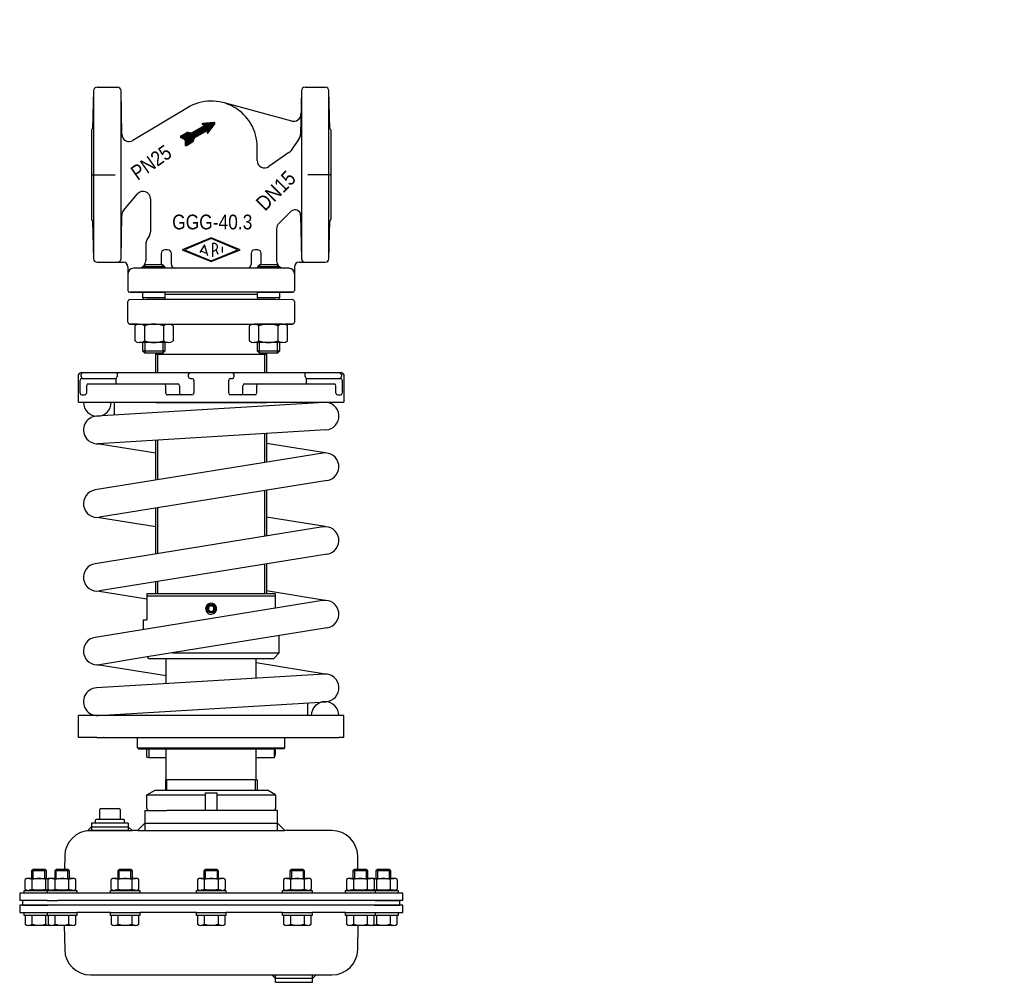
# Model space of a CAD drawing. Extents: x -535 to 0, y -522 to 0.
import ezdxf
from ezdxf.enums import TextEntityAlignment as Align

# ---------------------------------------------------------------- set-up
doc = ezdxf.new("R2010")
doc.units = 0
doc.layers.get('0').update_dxf_attribs({"linetype": 'CONTINUOUS'})

# ---------------------------------------------------------------- blocks, each defined once
blk = doc.blocks.new('*X0')
at = {"color": 7}
for p, q in [((-444.93, -67.9), (-434.65, -57.62)), ((-444.91, -67.6), (-435.32, -58.01)), ((-444.89, -67.3), (-435.99, -58.39)), ((-444.87, -68.12), (-432.82, -56.08)), ((-444.87, -67), (-436.66, -58.78)), ((-444.74, -68.28), (-432.51, -56.04)), ((-444.55, -68.37), (-432.19, -56.01)), ((-444.25, -68.35), (-431.88, -55.98)), ((-439.5, -63.88), (-431.57, -55.95)), ((-438.83, -63.5), (-431.25, -55.92)), ((-438.16, -63.11), (-430.94, -55.89)), ((-437.49, -62.72), (-430.62, -55.86)), ((-436.82, -62.34), (-430.31, -55.82)), ((-436.15, -61.95), (-429.99, -55.79)), ((-435.6, -56.59), (-435.34, -56.33)), ((-435.5, -56.78), (-435.02, -56.3)), ((-435.48, -61.57), (-429.68, -55.76)), ((-435.3, -56.86), (-434.71, -56.26)), ((-435.09, -56.93), (-434.39, -56.23)), ((-434.88, -57), (-434.08, -56.2)), ((-434.81, -61.18), (-429.37, -55.73)), ((-434.67, -57.08), (-433.76, -56.17)), ((-434.46, -57.15), (-433.45, -56.14)), ((-434.25, -57.22), (-433.14, -56.11)), ((-434.15, -60.79), (-429.09, -55.74)), ((-433.48, -60.41), (-428.9, -55.83)), ((-432.81, -60.02), (-428.78, -55.99)), ((-432.75, -60.81), (-429.76, -57.82)), ((-432.68, -60.46), (-429.03, -56.81)), ((-432.61, -60.11), (-428.72, -56.22)), ((-447.43, -63.61), (-446.61, -62.79)), ((-447.35, -63.82), (-445.94, -62.41)), ((-447.22, -63.96), (-445.27, -62.02)), ((-447.03, -64.06), (-444.6, -61.64)), ((-446.84, -64.16), (-443.93, -61.25)), ((-446.65, -64.25), (-443.51, -61.11)), ((-446.46, -64.34), (-443.26, -61.14)), ((-446.27, -64.44), (-443.01, -61.17)), ((-446.08, -64.53), (-442.75, -61.2)), ((-445.9, -64.62), (-442.5, -61.23)), ((-445.71, -64.72), (-442.25, -61.26)), ((-445.52, -64.81), (-442, -61.29)), ((-445.33, -64.9), (-441.74, -61.32)), ((-445.14, -65), (-441.49, -61.35)), ((-444.96, -65.1), (-441.23, -61.37)), ((-444.85, -66.69), (-437.33, -59.16)), ((-444.83, -66.39), (-437.99, -59.55)), ((-444.83, -65.26), (-440.67, -61.1)), ((-444.81, -66.09), (-438.66, -59.94)), ((-444.79, -65.79), (-439.33, -60.32)), ((-444.78, -65.48), (-440, -60.71)), ((-443.6, -67.98), (-439.73, -64.12)), ((-432.82, -61.16), (-430.48, -58.82)), ((-432.82, -61.45), (-431.2, -59.83)), ((-432.67, -61.58), (-431.92, -60.83)), ((-442.93, -67.6), (-439.94, -64.61)), ((-442.26, -67.21), (-440.15, -65.1)), ((-441.59, -66.82), (-440.36, -65.6)), ((-440.92, -66.44), (-440.58, -66.09))]:
    blk.add_line(p, q, dxfattribs=at)
blk = doc.blocks.new('3570100504', base_point=(-521.51, 334.21))
at = {"color": 7}
for p, q in [((-465.59, -420.67), (-461.22, -418.15)), ((-465.59, -420.67), (-433.72, -420.67)), ((-465.59, -428.15), (-465.59, -420.67)), ((-461.22, -418.15), (-400.22, -418.15)), ((-433.72, -429.15), (-433.72, -419.65)), ((-433.72, -419.65), (-427.72, -419.65)), ((-427.72, -419.65), (-427.72, -429.15)), ((-427.72, -420.67), (-395.84, -420.67)), ((-395.84, -420.67), (-400.22, -418.15)), ((-395.84, -420.67), (-395.84, -428.15)), ((-491.22, -434.15), (-491.22, -428.65)), ((-490.72, -428.15), (-480.72, -428.15)), ((-480.22, -428.65), (-480.22, -434.15)), ((-466.72, -429.15), (-464.59, -429.15)), ((-466.72, -429.15), (-466.72, -440.15)), ((-464.59, -429.15), (-454.77, -429.15)), ((-433.72, -429.15), (-454.77, -429.15)), ((-427.72, -429.15), (-433.72, -429.15)), ((-396.84, -429.15), (-427.72, -429.15)), ((-394.72, -429.15), (-396.84, -429.15)), ((-394.72, -440.15), (-394.72, -429.15)), ((-495.72, -438.15), (-497.72, -440.15)), ((-493.72, -436.15), (-495.72, -436.15)), ((-495.72, -436.15), (-495.72, -440.15)), ((-495.72, -438.15), (-475.72, -438.15)), ((-493.72, -434.65), (-493.72, -436.15)), ((-477.72, -436.15), (-493.72, -436.15)), ((-478.22, -434.15), (-493.22, -434.15)), ((-477.72, -436.15), (-477.72, -434.65)), ((-475.72, -436.15), (-477.72, -436.15)), ((-475.72, -436.15), (-475.72, -440.15)), ((-475.72, -438.15), (-473.72, -440.15)), ((-466.72, -436.15), (-470.72, -440.15)), ((-466.72, -436.15), (-394.72, -436.15)), ((-390.72, -440.15), (-394.72, -436.15)), ((-497.72, -440.15), (-495.72, -440.15)), ((-475.72, -440.15), (-496.29, -440.15)), ((-495.72, -440.15), (-475.72, -440.15)), ((-475.72, -440.15), (-473.72, -440.15)), ((-470.72, -440.15), (-473.72, -440.15)), ((-470.72, -440.15), (-466.72, -440.15)), ((-466.72, -440.15), (-394.72, -440.15)), ((-394.72, -440.15), (-390.72, -440.15)), ((-365.14, -440.15), (-390.72, -440.15)), ((-510.29, -453.9), (-510.42, -461.25)), ((-351.01, -461.25), (-351.14, -453.9)), ((-527.42, -461.25), (-528.22, -462.05)), ((-520.22, -462.05), (-528.22, -462.05)), ((-528.22, -462.05), (-528.22, -466.04)), ((-527.42, -466.04), (-527.42, -461.25)), ((-521.02, -461.25), (-527.42, -461.25)), ((-521.02, -466.04), (-521.02, -461.25)), ((-520.22, -462.05), (-521.02, -461.25)), ((-520.22, -466.04), (-520.22, -462.05)), ((-514.89, -461.25), (-515.69, -462.05)), ((-515.69, -462.05), (-515.69, -466.04)), ((-507.69, -462.05), (-515.69, -462.05)), ((-514.89, -466.04), (-514.89, -461.25)), ((-508.49, -461.25), (-514.89, -461.25)), ((-508.49, -466.04), (-508.49, -461.25)), ((-507.69, -462.05), (-508.49, -461.25)), ((-507.69, -466.04), (-507.69, -462.05)), ((-480.67, -461.25), (-481.47, -462.05)), ((-473.47, -462.05), (-481.47, -462.05)), ((-481.47, -462.05), (-481.47, -466.04)), ((-480.67, -466.04), (-480.67, -461.25)), ((-474.27, -461.25), (-480.67, -461.25)), ((-474.27, -466.04), (-474.27, -461.25)), ((-473.47, -462.05), (-474.27, -461.25)), ((-473.47, -466.04), (-473.47, -462.05)), ((-433.92, -461.25), (-434.72, -462.05)), ((-434.72, -462.05), (-434.72, -466.04)), ((-426.72, -462.05), (-434.72, -462.05)), ((-433.92, -461.25), (-433.92, -466.04)), ((-427.52, -461.25), (-433.92, -461.25)), ((-427.52, -461.25), (-427.52, -466.04)), ((-426.72, -462.05), (-427.52, -461.25)), ((-426.72, -466.04), (-426.72, -462.05)), ((-387.17, -461.25), (-387.97, -462.05)), ((-379.97, -462.05), (-387.97, -462.05)), ((-387.97, -462.05), (-387.97, -466.04)), ((-380.77, -461.25), (-387.17, -461.25)), ((-387.17, -461.25), (-387.17, -466.04)), ((-379.97, -462.05), (-380.77, -461.25)), ((-380.77, -461.25), (-380.77, -466.04)), ((-379.97, -466.04), (-379.97, -462.05)), ((-352.94, -461.25), (-353.74, -462.05)), ((-353.74, -462.05), (-353.74, -466.04)), ((-345.74, -462.05), (-353.74, -462.05)), ((-352.94, -461.25), (-352.94, -466.04)), ((-346.54, -461.25), (-352.94, -461.25)), ((-346.54, -461.25), (-346.54, -466.04)), ((-345.74, -462.05), (-346.54, -461.25)), ((-345.74, -466.04), (-345.74, -462.05)), ((-340.42, -461.25), (-341.22, -462.05)), ((-333.22, -462.05), (-341.22, -462.05)), ((-341.22, -462.05), (-341.22, -466.04)), ((-334.02, -461.25), (-340.42, -461.25)), ((-340.42, -461.25), (-340.42, -466.04)), ((-333.22, -462.05), (-334.02, -461.25)), ((-334.02, -461.25), (-334.02, -466.04)), ((-333.22, -466.04), (-333.22, -462.05)), ((-531.72, -471.88), (-531.72, -466.71)), ((-529.84, -466.04), (-528.22, -466.04)), ((-528.22, -466.04), (-527.42, -466.04)), ((-527.97, -471.88), (-527.97, -466.71)), ((-527.42, -466.04), (-521.02, -466.04)), ((-521.02, -466.04), (-520.22, -466.04)), ((-520.46, -471.88), (-520.46, -466.71)), ((-520.22, -466.04), (-518.59, -466.04)), ((-519.19, -471.88), (-519.19, -466.71)), ((-517.32, -466.04), (-515.69, -466.04)), ((-515.69, -466.04), (-514.89, -466.04)), ((-515.44, -471.88), (-515.44, -466.71)), ((-514.89, -466.04), (-508.49, -466.04)), ((-508.49, -466.04), (-507.69, -466.04)), ((-507.94, -471.88), (-507.94, -466.71)), ((-507.69, -466.04), (-506.06, -466.04)), ((-504.18, -471.88), (-504.18, -466.71)), ((-484.97, -471.88), (-484.97, -466.71)), ((-483.09, -466.04), (-481.47, -466.04)), ((-481.47, -466.04), (-480.67, -466.04)), ((-481.22, -471.88), (-481.22, -466.71)), ((-480.67, -466.04), (-474.27, -466.04)), ((-474.27, -466.04), (-473.47, -466.04)), ((-473.71, -471.88), (-473.71, -466.71)), ((-473.47, -466.04), (-471.84, -466.04)), ((-469.96, -471.88), (-469.96, -466.71)), ((-438.22, -466.71), (-438.22, -471.88)), ((-436.34, -466.04), (-434.72, -466.04)), ((-434.72, -466.04), (-433.92, -466.04)), ((-434.47, -466.71), (-434.47, -471.88)), ((-433.92, -466.04), (-427.52, -466.04)), ((-427.52, -466.04), (-426.72, -466.04)), ((-426.96, -466.71), (-426.96, -471.88)), ((-426.72, -466.04), (-425.09, -466.04)), ((-423.21, -466.71), (-423.21, -471.88)), ((-391.47, -466.71), (-391.47, -471.88)), ((-389.59, -466.04), (-387.97, -466.04)), ((-387.97, -466.04), (-387.17, -466.04)), ((-387.72, -466.71), (-387.72, -471.88)), ((-387.17, -466.04), (-380.77, -466.04)), ((-380.77, -466.04), (-379.97, -466.04)), ((-380.21, -466.71), (-380.21, -471.88)), ((-379.97, -466.04), (-378.34, -466.04)), ((-376.46, -466.71), (-376.46, -471.88)), ((-357.25, -466.71), (-357.25, -471.88)), ((-355.37, -466.04), (-353.74, -466.04)), ((-353.74, -466.04), (-352.94, -466.04)), ((-353.49, -466.71), (-353.49, -471.88)), ((-352.94, -466.04), (-346.54, -466.04)), ((-346.54, -466.04), (-345.74, -466.04)), ((-345.99, -466.71), (-345.99, -471.88)), ((-345.74, -466.04), (-344.11, -466.04)), ((-342.84, -466.04), (-341.22, -466.04)), ((-342.24, -466.71), (-342.24, -471.88)), ((-341.22, -466.04), (-340.42, -466.04)), ((-340.97, -466.71), (-340.97, -471.88)), ((-340.42, -466.04), (-334.02, -466.04)), ((-334.02, -466.04), (-333.22, -466.04)), ((-333.46, -466.71), (-333.46, -471.88)), ((-333.22, -466.04), (-331.59, -466.04)), ((-329.71, -466.71), (-329.71, -471.88)), ((-529.84, -474.15), (-534.72, -474.15)), ((-534.72, -474.15), (-534.72, -478.15)), ((-532.22, -472.55), (-531.72, -472.55)), ((-532.22, -474.15), (-532.22, -472.55)), ((-529.84, -474.15), (-532.22, -474.15)), ((-531.72, -472.55), (-519.69, -472.55)), ((-519.72, -472.54), (-529.84, -472.54)), ((-332.72, -474.13), (-529.84, -474.13)), ((-519.72, -474.15), (-529.84, -474.15)), ((-513.67, -472.55), (-519.72, -472.54)), ((-518.59, -472.54), (-519.72, -472.54)), ((-516.22, -474.15), (-519.72, -474.15)), ((-513.67, -474.15), (-519.72, -474.15)), ((-519.69, -472.55), (-519.19, -472.55)), ((-519.69, -474.15), (-519.69, -472.55)), ((-516.22, -474.15), (-519.69, -474.15)), ((-519.19, -472.55), (-516.22, -472.55)), ((-519.19, -472.55), (-516.71, -472.55)), ((-506.06, -472.54), (-517.32, -472.54)), ((-516.22, -472.55), (-513.67, -472.55)), ((-503.69, -474.15), (-516.22, -474.15)), ((-515.69, -472.54), (-515.69, -472.54)), ((-515.69, -474.15), (-515.69, -474.15)), ((-514.89, -472.55), (-514.89, -472.54)), ((-513.67, -472.55), (-507.69, -472.55)), ((-508.49, -472.55), (-508.49, -472.54)), ((-507.69, -472.55), (-507.69, -472.54)), ((-507.69, -472.55), (-507.49, -472.55)), ((-507.69, -474.15), (-507.69, -474.15)), ((-507.49, -472.55), (-503.69, -472.55)), ((-507.49, -472.55), (-504.18, -472.55)), ((-503.69, -472.55), (-503.69, -474.15)), ((-485.47, -472.55), (-484.97, -472.55)), ((-485.47, -474.15), (-485.47, -472.55)), ((-469.47, -474.15), (-485.47, -474.15)), ((-484.97, -472.55), (-473.47, -472.55)), ((-471.84, -472.54), (-483.09, -472.54)), ((-481.47, -472.54), (-481.47, -472.55)), ((-481.47, -474.15), (-481.47, -474.15)), ((-480.67, -472.55), (-480.67, -472.54)), ((-474.27, -472.55), (-474.27, -472.54)), ((-473.47, -472.55), (-473.47, -472.54)), ((-473.47, -472.55), (-473.27, -472.55)), ((-473.47, -474.15), (-473.47, -474.15)), ((-473.27, -472.55), (-469.47, -472.55)), ((-473.27, -472.55), (-469.96, -472.55)), ((-469.47, -472.55), (-469.47, -474.15)), ((-438.72, -472.55), (-434.92, -472.55)), ((-438.72, -474.15), (-438.72, -472.55)), ((-422.72, -474.15), (-438.72, -474.15)), ((-438.22, -472.55), (-434.92, -472.55)), ((-425.09, -472.54), (-436.34, -472.54)), ((-434.92, -472.55), (-434.72, -472.55)), ((-434.72, -472.54), (-434.72, -472.55)), ((-434.72, -472.55), (-423.21, -472.55)), ((-434.72, -474.15), (-434.72, -474.15)), ((-433.92, -472.54), (-433.92, -472.55)), ((-427.52, -472.54), (-427.52, -472.55)), ((-426.72, -472.55), (-426.72, -472.54)), ((-426.72, -474.15), (-426.72, -474.15)), ((-423.21, -472.55), (-422.72, -472.55)), ((-422.72, -472.55), (-422.72, -474.15)), ((-391.97, -472.55), (-388.17, -472.55)), ((-391.97, -474.15), (-391.97, -472.55)), ((-375.97, -474.15), (-391.97, -474.15)), ((-391.47, -472.55), (-388.17, -472.55)), ((-378.34, -472.54), (-389.59, -472.54)), ((-388.17, -472.55), (-387.97, -472.55)), ((-387.97, -472.54), (-387.97, -472.55)), ((-387.97, -472.55), (-376.46, -472.55)), ((-387.97, -474.15), (-387.97, -474.15)), ((-387.17, -472.54), (-387.17, -472.55)), ((-380.77, -472.54), (-380.77, -472.55)), ((-379.97, -472.55), (-379.97, -472.54)), ((-379.97, -474.15), (-379.97, -474.15)), ((-376.46, -472.55), (-375.97, -472.55)), ((-375.97, -472.55), (-375.97, -474.15)), ((-357.74, -472.55), (-353.94, -472.55)), ((-357.74, -474.15), (-357.74, -472.55)), ((-345.22, -474.15), (-357.74, -474.15)), ((-357.25, -472.55), (-353.94, -472.55)), ((-344.11, -472.54), (-355.37, -472.54)), ((-353.94, -472.55), (-353.74, -472.55)), ((-353.74, -472.54), (-353.74, -472.55)), ((-353.74, -472.55), (-345.22, -472.55)), ((-353.74, -474.15), (-353.74, -474.15)), ((-352.94, -472.54), (-352.94, -472.55)), ((-346.54, -472.54), (-346.54, -472.55)), ((-345.74, -472.54), (-345.74, -472.54)), ((-341.72, -472.54), (-345.74, -472.54)), ((-345.74, -474.15), (-345.74, -474.15)), ((-345.22, -472.55), (-345.09, -472.55)), ((-341.74, -474.15), (-345.22, -474.15)), ((-345.09, -472.55), (-344.72, -472.55)), ((-345.09, -472.55), (-342.24, -472.55)), ((-344.72, -472.55), (-342.24, -472.55)), ((-341.72, -472.54), (-342.84, -472.54)), ((-342.24, -472.55), (-341.74, -472.55)), ((-341.74, -472.55), (-341.74, -474.15)), ((-341.74, -472.55), (-329.71, -472.55)), ((-341.72, -474.15), (-341.74, -474.15)), ((-331.31, -472.53), (-341.72, -472.54)), ((-329.22, -474.15), (-341.72, -474.15)), ((-326.72, -474.13), (-332.72, -474.13)), ((-329.71, -472.55), (-329.22, -472.55)), ((-329.22, -472.55), (-329.22, -474.15)), ((-326.72, -478.14), (-326.72, -474.13)), ((-533.22, -478.15), (-534.72, -478.15)), ((-533.22, -480.65), (-534.72, -480.65)), ((-534.72, -480.65), (-534.72, -484.65)), ((-519.72, -478.15), (-533.22, -478.15)), ((-533.22, -478.15), (-533.22, -480.65)), ((-517.22, -480.65), (-533.22, -480.65)), ((-533.22, -480.65), (-519.22, -480.65)), ((-519.72, -478.15), (-514.09, -478.15)), ((-514.72, -480.65), (-517.22, -480.65)), ((-346.72, -480.65), (-514.72, -480.65)), ((-347.34, -478.15), (-514.09, -478.15)), ((-341.72, -478.15), (-347.34, -478.15)), ((-344.22, -480.65), (-346.72, -480.65)), ((-328.22, -480.65), (-344.22, -480.65)), ((-342.22, -480.65), (-328.22, -480.65)), ((-332.72, -478.14), (-341.72, -478.15)), ((-341.72, -478.15), (-328.22, -478.15)), ((-340.42, -478.15), (-340.42, -478.15)), ((-334.02, -478.14), (-334.02, -478.15)), ((-333.22, -478.15), (-333.22, -478.14)), ((-326.72, -478.14), (-332.72, -478.14)), ((-328.22, -480.65), (-328.22, -478.15)), ((-326.72, -480.65), (-328.22, -480.65)), ((-326.72, -484.65), (-326.72, -480.65)), ((-534.72, -484.65), (-519.72, -484.65)), ((-532.22, -486.25), (-532.22, -484.65)), ((-532.22, -484.65), (-519.72, -484.65)), ((-531.72, -486.25), (-532.22, -486.25)), ((-519.69, -486.25), (-531.72, -486.25)), ((-531.72, -486.25), (-531.72, -490.88)), ((-527.97, -490.88), (-527.97, -486.25)), ((-520.46, -490.88), (-520.46, -486.25)), ((-519.72, -484.65), (-516.22, -484.65)), ((-519.72, -484.65), (-513.67, -484.65)), ((-519.69, -486.25), (-519.69, -484.65)), ((-519.69, -484.65), (-516.22, -484.65)), ((-519.19, -486.25), (-519.69, -486.25)), ((-516.22, -486.25), (-519.19, -486.25)), ((-519.19, -486.25), (-519.19, -490.88)), ((-516.71, -486.25), (-519.19, -486.25)), ((-516.22, -484.65), (-503.69, -484.65)), ((-507.49, -486.25), (-516.22, -486.25)), ((-507.69, -486.25), (-516.22, -486.25)), ((-515.69, -484.65), (-515.69, -484.65)), ((-515.44, -490.88), (-515.44, -486.25)), ((-507.94, -490.88), (-507.94, -486.25)), ((-507.69, -484.65), (-507.69, -484.65)), ((-507.49, -486.25), (-507.69, -486.25)), ((-503.69, -486.25), (-507.49, -486.25)), ((-504.18, -486.25), (-507.49, -486.25)), ((-504.18, -490.88), (-504.18, -486.25)), ((-503.69, -484.65), (-503.69, -486.25)), ((-485.47, -484.65), (-503.69, -484.65)), ((-485.47, -486.25), (-485.47, -484.65)), ((-485.47, -484.65), (-469.47, -484.65)), ((-484.97, -486.25), (-485.47, -486.25)), ((-473.27, -486.25), (-484.97, -486.25)), ((-473.47, -486.25), (-484.97, -486.25)), ((-484.97, -486.25), (-484.97, -490.88)), ((-481.47, -484.65), (-481.47, -484.65)), ((-481.22, -490.88), (-481.22, -486.25)), ((-473.71, -490.88), (-473.71, -486.25)), ((-473.47, -484.65), (-473.47, -484.65)), ((-473.27, -486.25), (-473.47, -486.25)), ((-469.47, -486.25), (-473.27, -486.25)), ((-469.96, -486.25), (-473.27, -486.25)), ((-469.96, -490.88), (-469.96, -486.25)), ((-469.47, -484.65), (-469.47, -486.25)), ((-438.72, -484.65), (-469.47, -484.65)), ((-438.72, -486.25), (-438.72, -484.65)), ((-438.72, -484.65), (-422.72, -484.65)), ((-434.92, -486.25), (-438.72, -486.25)), ((-434.92, -486.25), (-438.22, -486.25)), ((-438.22, -486.25), (-438.22, -490.88)), ((-434.72, -486.25), (-434.92, -486.25)), ((-434.72, -484.65), (-434.72, -484.65)), ((-423.21, -486.25), (-434.72, -486.25)), ((-434.47, -486.25), (-434.47, -490.88)), ((-426.96, -486.25), (-426.96, -490.88)), ((-426.72, -484.65), (-426.72, -484.65)), ((-422.72, -486.25), (-423.21, -486.25)), ((-423.21, -490.88), (-423.21, -486.25)), ((-422.72, -484.65), (-422.72, -486.25)), ((-391.97, -484.65), (-422.72, -484.65)), ((-391.97, -486.25), (-391.97, -484.65)), ((-391.97, -484.65), (-375.97, -484.65)), ((-388.17, -486.25), (-391.97, -486.25)), ((-388.17, -486.25), (-391.47, -486.25)), ((-391.47, -486.25), (-391.47, -490.88)), ((-376.46, -486.25), (-388.17, -486.25)), ((-387.97, -486.25), (-388.17, -486.25)), ((-387.97, -484.65), (-387.97, -484.65)), ((-376.46, -486.25), (-387.97, -486.25)), ((-387.72, -486.25), (-387.72, -490.88)), ((-380.21, -486.25), (-380.21, -490.88)), ((-379.97, -484.65), (-379.97, -484.65)), ((-376.46, -490.88), (-376.46, -486.25)), ((-375.97, -486.25), (-376.46, -486.25)), ((-375.97, -484.65), (-375.97, -486.25)), ((-357.74, -484.65), (-375.97, -484.65)), ((-357.74, -486.25), (-357.74, -484.65)), ((-357.74, -484.65), (-345.22, -484.65)), ((-353.94, -486.25), (-357.74, -486.25)), ((-353.94, -486.25), (-357.25, -486.25)), ((-357.25, -486.25), (-357.25, -490.88)), ((-353.74, -486.25), (-353.94, -486.25)), ((-353.74, -484.65), (-353.74, -484.65)), ((-345.22, -486.25), (-353.74, -486.25)), ((-353.49, -486.25), (-353.49, -490.88)), ((-345.99, -486.25), (-345.99, -490.88)), ((-345.74, -484.65), (-345.74, -484.65)), ((-345.22, -484.65), (-341.74, -484.65)), ((-345.09, -486.25), (-345.22, -486.25)), ((-344.72, -486.25), (-345.09, -486.25)), ((-342.24, -486.25), (-345.09, -486.25)), ((-342.24, -486.25), (-344.72, -486.25)), ((-341.74, -486.25), (-342.24, -486.25)), ((-342.24, -490.88), (-342.24, -486.25)), ((-341.74, -484.65), (-341.72, -484.65)), ((-341.74, -484.65), (-341.74, -486.25)), ((-329.71, -486.25), (-341.74, -486.25)), ((-341.72, -484.65), (-326.72, -484.65)), ((-341.72, -484.65), (-329.22, -484.65)), ((-340.97, -486.25), (-340.97, -490.88)), ((-333.46, -486.25), (-333.46, -490.88)), ((-329.71, -490.88), (-329.71, -486.25)), ((-329.22, -486.25), (-329.71, -486.25)), ((-329.22, -484.65), (-329.22, -486.25)), ((-518.59, -491.55), (-529.84, -491.55)), ((-506.06, -491.55), (-517.32, -491.55)), ((-510.52, -491.49), (-510.29, -504.71)), ((-471.84, -491.55), (-483.09, -491.55)), ((-425.09, -491.55), (-436.34, -491.55)), ((-378.34, -491.55), (-389.59, -491.55)), ((-344.11, -491.55), (-355.37, -491.55)), ((-351.14, -504.71), (-350.91, -491.49)), ((-331.59, -491.55), (-342.84, -491.55)), ((-496.29, -518.46), (-397.72, -518.46)), ((-397.72, -518.46), (-395.72, -518.46)), ((-395.72, -520.46), (-397.72, -518.46)), ((-395.72, -522.46), (-395.72, -518.46)), ((-395.72, -518.46), (-375.72, -518.46)), ((-373.72, -518.46), (-375.72, -520.46)), ((-375.72, -522.46), (-375.72, -518.46)), ((-375.72, -518.46), (-373.72, -518.46)), ((-373.72, -518.46), (-365.14, -518.46)), ((-375.72, -520.46), (-395.72, -520.46)), ((-395.72, -522.46), (-375.72, -522.46))]:
    blk.add_line(p, q, dxfattribs=at)
for centre, radius, start, end in [((-490.72, -428.65), 0.5, 90, 180), ((-480.72, -428.65), 0.5, 0, 90), ((-464.59, -428.15), 1, 180, 270), ((-396.84, -428.15), 1, 270, 0), ((-493.22, -434.65), 0.5, 90, 180), ((-478.22, -434.65), 0.5, 0, 90), ((-496.29, -454.15), 14, 90, 179), ((-365.14, -454.15), 14, 1, 90), ((-529.84, -469.03), 2.99, 51.0528, 128.9472), ((-524.22, -476.99), 10.94, 69.9474, 110.0526), ((-518.59, -469.03), 2.99, 77.7343, 128.9472), ((-517.32, -469.03), 2.99, 51.0528, 128.9472), ((-511.69, -476.99), 10.94, 69.9474, 110.0526), ((-506.06, -469.03), 2.99, 51.0528, 128.9472), ((-483.09, -469.03), 2.99, 51.0528, 128.9472), ((-477.47, -476.99), 10.94, 69.9474, 110.0526), ((-471.84, -469.03), 2.99, 51.0528, 128.9472), ((-436.34, -469.03), 2.99, 51.0528, 128.9472), ((-430.72, -476.99), 10.94, 69.9474, 110.0526), ((-425.09, -469.03), 2.99, 51.0528, 128.9472), ((-389.59, -469.03), 2.99, 51.0528, 128.9472), ((-383.97, -476.99), 10.94, 69.9474, 110.0526), ((-378.34, -469.03), 2.99, 51.0528, 128.9472), ((-355.37, -469.03), 2.99, 51.0528, 128.9472), ((-349.74, -476.99), 10.94, 69.9474, 110.0526), ((-344.11, -469.03), 2.99, 51.0528, 128.9472), ((-342.84, -469.03), 2.99, 51.0528, 102.2657), ((-337.22, -476.99), 10.94, 69.9474, 110.0526), ((-331.59, -469.03), 2.99, 51.0528, 128.9472), ((-529.84, -469.56), 2.99, 231.0528, 308.9472), ((-524.22, -461.6), 10.94, 249.9474, 290.0526), ((-518.59, -469.56), 2.99, 231.0528, 282.2657), ((-517.32, -469.56), 2.99, 231.0528, 308.9472), ((-511.69, -461.6), 10.94, 249.9474, 290.0526), ((-506.06, -469.56), 2.99, 231.0528, 308.9472), ((-483.09, -469.56), 2.99, 231.0528, 308.9472), ((-477.47, -461.6), 10.94, 249.9474, 290.0526), ((-471.84, -469.56), 2.99, 231.0528, 308.9472), ((-436.34, -469.56), 2.99, 231.0528, 308.9472), ((-430.72, -461.6), 10.94, 249.9474, 290.0526), ((-425.09, -469.56), 2.99, 231.0528, 308.9472), ((-389.59, -469.56), 2.99, 231.0528, 308.9472), ((-383.97, -461.6), 10.94, 249.9474, 290.0526), ((-378.34, -469.56), 2.99, 231.0528, 308.9472), ((-355.37, -469.56), 2.99, 231.0528, 308.9472), ((-349.74, -461.6), 10.94, 249.9474, 290.0526), ((-344.11, -469.56), 2.99, 231.0528, 308.9472), ((-342.84, -469.56), 2.99, 257.7343, 308.9472), ((-337.22, -461.6), 10.94, 249.9474, 268.2442), ((-337.22, -461.6), 10.94, 271.8972, 290.0526), ((-331.59, -469.56), 2.99, 231.0528, 265.0561), ((-331.59, -469.56), 2.99, 274.9439, 275.3162), ((-331.59, -469.56), 2.99, 275.3162, 308.9472), ((-343.22, -480.65), 1, 359.9999999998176, 0), ((-529.84, -488.56), 2.99, 231.0528, 308.9472), ((-524.22, -480.6), 10.94, 249.9474, 290.0526), ((-518.59, -488.56), 2.99, 231.0528, 282.2657), ((-517.32, -488.56), 2.99, 231.0528, 308.9472), ((-511.69, -480.6), 10.94, 249.9474, 290.0526), ((-506.06, -488.56), 2.99, 231.0528, 308.9472), ((-483.09, -488.56), 2.99, 231.0528, 308.9472), ((-477.47, -480.6), 10.94, 249.9474, 290.0526), ((-471.84, -488.56), 2.99, 231.0528, 308.9472), ((-436.34, -488.56), 2.99, 231.0528, 308.9472), ((-430.72, -480.6), 10.94, 249.9474, 290.0526), ((-425.09, -488.56), 2.99, 231.0528, 308.9472), ((-389.59, -488.56), 2.99, 231.0528, 308.9472), ((-383.97, -480.6), 10.94, 249.9474, 290.0526), ((-378.34, -488.56), 2.99, 231.0528, 308.9472), ((-355.37, -488.56), 2.99, 231.0528, 308.9472), ((-349.74, -480.6), 10.94, 249.9474, 290.0526), ((-344.11, -488.56), 2.99, 231.0528, 308.9472), ((-342.84, -488.56), 2.99, 257.7343, 308.9472), ((-337.22, -480.6), 10.94, 249.9474, 290.0526), ((-331.59, -488.56), 2.99, 231.0528, 308.9472), ((-496.29, -504.46), 14, 181, 270), ((-365.14, -504.46), 14, 270, 359)]:
    blk.add_arc(centre, radius, start, end, dxfattribs=at)

msp = doc.modelspace()

# ---------------------------------------------------------------- linework, layer by layer
at = {"color": 7}
for p, q in [((-492.66, -36.66), (-481.68, -36.66)), ((-379.75, -36.66), (-368.77, -36.66)), ((-494.66, -38.61), (-495.2, -58.98)), ((-494.66, -38.61), (-494.66, -129.71)), ((-479.68, -129.69), (-479.68, -38.62)), ((-479.27, -62.16), (-479.68, -38.62)), ((-381.75, -38.62), (-382.16, -62.16)), ((-381.75, -38.62), (-381.75, -129.69)), ((-366.77, -129.71), (-366.77, -38.61)), ((-366.23, -58.98), (-366.77, -38.61)), ((-443.62, -47.75), (-473.2, -65.58)), ((-387.01, -55.02), (-424.22, -45.02)), ((-441.03, -61.3), (-434.07, -57.28)), ((-435.43, -56.82), (-434.07, -57.28)), ((-429.26, -55.72), (-435.37, -56.33)), ((-432.39, -61.49), (-428.82, -56.52)), ((-447.18, -63.12), (-443.8, -61.17)), ((-447.15, -64), (-445.06, -65.04)), ((-443.49, -61.11), (-441.34, -61.37)), ((-440.59, -66.13), (-439.74, -64.14)), ((-439.53, -63.9), (-432.57, -59.88)), ((-432.57, -59.88), (-432.84, -61.29)), ((-444.78, -65.52), (-444.93, -67.85)), ((-444.18, -68.32), (-440.8, -66.37)), ((-405.72, -76.45), (-405.72, -69.16)), ((-382.88, -64.45), (-387.55, -71.12)), ((-388.54, -72.11), (-399.42, -79.73)), ((-478.33, -103.59), (-470.78, -94.58)), ((-463.72, -97.16), (-463.72, -115.09)), ((-479.68, -129.69), (-479.27, -106.16)), ((-387.25, -104.01), (-394.01, -110.63)), ((-382.16, -106.16), (-381.75, -129.69)), ((-495.2, -109.34), (-494.66, -129.71)), ((-366.77, -129.71), (-366.23, -109.34)), ((-464.25, -117.09), (-465.68, -119.56)), ((-395.22, -113.49), (-395.22, -130.82)), ((-466.22, -121.56), (-466.22, -130.82)), ((-430.72, -118.32), (-446.42, -124.82)), ((-430.72, -118.82), (-445.22, -124.82)), ((-434.39, -122.24), (-436.82, -126.4)), ((-432.47, -128.19), (-434.35, -122.24)), ((-415.01, -124.82), (-430.72, -118.32)), ((-416.22, -124.82), (-430.72, -118.82)), ((-430.07, -121.89), (-430.07, -128.66)), ((-457.86, -126.89), (-457.86, -132.89)), ((-454.36, -124.89), (-455.86, -124.89)), ((-452.36, -132.89), (-452.36, -126.89)), ((-446.42, -124.82), (-430.72, -131.32)), ((-445.22, -124.82), (-430.72, -130.82)), ((-436.31, -125.52), (-432.87, -126.95)), ((-430.72, -131.32), (-415.01, -124.82)), ((-430.72, -130.82), (-416.22, -124.82)), ((-426.99, -127.38), (-428.07, -124.78)), ((-424.59, -126.39), (-424.59, -123.24)), ((-409.07, -126.89), (-409.07, -132.89)), ((-405.57, -124.89), (-407.07, -124.89)), ((-403.57, -132.89), (-403.57, -126.89)), ((-492.66, -131.66), (-478.42, -131.66)), ((-466.73, -132.97), (-467.83, -134.07)), ((-466.73, -134.89), (-466.73, -132.97)), ((-456.93, -132.97), (-466.73, -132.97)), ((-456.93, -134.89), (-456.93, -132.97)), ((-455.83, -134.07), (-456.93, -132.97)), ((-404.5, -132.97), (-405.6, -134.07)), ((-404.5, -132.97), (-404.5, -134.89)), ((-394.7, -132.97), (-404.5, -132.97)), ((-394.7, -132.97), (-394.7, -134.89)), ((-393.6, -134.07), (-394.7, -132.97)), ((-383.01, -131.66), (-368.77, -131.66)), ((-475.92, -134.16), (-475.92, -146.96)), ((-470.11, -134.81), (-473, -134.89)), ((-388.43, -134.89), (-473, -134.89)), ((-455.83, -134.07), (-467.83, -134.07)), ((-467.83, -134.07), (-467.83, -134.89)), ((-455.83, -134.89), (-455.83, -134.07)), ((-405.6, -134.07), (-405.6, -134.89)), ((-393.6, -134.07), (-405.6, -134.07)), ((-393.6, -134.89), (-393.6, -134.07)), ((-388.43, -134.89), (-391.32, -134.81)), ((-385.51, -134.16), (-385.51, -146.96)), ((-386.48, -147.96), (-474.95, -147.96)), ((-474.95, -147.96), (-468.21, -148.14)), ((-467.83, -147.97), (-467.83, -147.96)), ((-467.83, -147.97), (-455.83, -147.97)), ((-467.83, -150.97), (-467.83, -147.97)), ((-455.83, -147.97), (-455.83, -147.96)), ((-455.83, -147.97), (-455.83, -150.97)), ((-405.6, -149.16), (-455.83, -149.16)), ((-405.6, -147.96), (-405.6, -147.97)), ((-405.6, -150.97), (-405.6, -147.97)), ((-405.6, -147.97), (-393.6, -147.97)), ((-393.6, -147.96), (-393.6, -147.97)), ((-393.6, -147.97), (-393.6, -150.97)), ((-393.22, -148.14), (-386.48, -147.96)), ((-475.92, -164.24), (-475.92, -152.89)), ((-474.95, -151.89), (-465.72, -151.65)), ((-467.83, -150.97), (-467.64, -151.7)), ((-455.83, -150.97), (-467.83, -150.97)), ((-465.72, -151.65), (-395.72, -151.65)), ((-455.83, -150.97), (-456, -151.65)), ((-456, -151.65), (-405.43, -151.65)), ((-405.43, -151.65), (-405.6, -150.97)), ((-393.6, -150.97), (-405.6, -150.97)), ((-395.72, -151.65), (-386.48, -151.89)), ((-393.79, -151.7), (-393.6, -150.97)), ((-385.51, -152.89), (-385.51, -164.24)), ((-475.11, -165.22), (-386.49, -165.22)), ((-470.5, -165.32), (-474.94, -165.24)), ((-391.81, -165.22), (-407.4, -165.22)), ((-386.49, -165.24), (-390.93, -165.32)), ((-472.22, -166.14), (-472.22, -174.3)), ((-467.02, -166.14), (-467.02, -174.3)), ((-456.63, -166.14), (-456.63, -174.3)), ((-451.44, -166.14), (-451.44, -174.3)), ((-409.99, -174.3), (-409.99, -166.14)), ((-404.8, -174.3), (-404.8, -166.14)), ((-394.41, -174.3), (-394.41, -166.14)), ((-389.21, -174.3), (-389.21, -166.14)), ((-454.03, -175.22), (-469.62, -175.22)), ((-467.83, -179.96), (-467.83, -175.22)), ((-466.73, -175.22), (-466.73, -181.06)), ((-456.93, -175.22), (-456.93, -181.06)), ((-455.83, -175.22), (-455.83, -179.96)), ((-391.81, -175.22), (-407.4, -175.22)), ((-405.6, -179.96), (-405.6, -175.22)), ((-404.5, -181.06), (-404.5, -175.22)), ((-394.7, -181.06), (-394.7, -175.22)), ((-393.6, -175.22), (-393.6, -179.96)), ((-455.83, -179.96), (-467.83, -179.96)), ((-466.73, -181.06), (-467.83, -179.96)), ((-456.93, -181.06), (-466.73, -181.06)), ((-460.72, -181.65), (-460.77, -181.65)), ((-400.72, -181.65), (-460.72, -181.65)), ((-460.72, -191.66), (-460.72, -181.65)), ((-460.35, -181.06), (-459.77, -181.65)), ((-459.77, -191.66), (-459.77, -181.65)), ((-455.83, -179.96), (-456.93, -181.06)), ((-393.6, -179.96), (-405.6, -179.96)), ((-404.5, -181.06), (-405.6, -179.96)), ((-394.7, -181.06), (-404.5, -181.06)), ((-401.67, -181.65), (-401.08, -181.06)), ((-401.67, -191.66), (-401.67, -181.65)), ((-400.72, -181.65), (-400.72, -191.66)), ((-400.66, -181.65), (-400.72, -181.65)), ((-393.6, -179.96), (-394.7, -181.06)), ((-365.23, -191.66), (-501.72, -191.66)), ((-481.71, -191.66), (-481.71, -193.66)), ((-379.72, -193.66), (-379.72, -191.66)), ((-361.37, -191.66), (-365.23, -191.66)), ((-359.72, -191.66), (-361.37, -191.66)), ((-502.72, -207.66), (-502.72, -192.66)), ((-501.92, -202.66), (-501.92, -195.66)), ((-501.4, -193.66), (-501.4, -192.66)), ((-500.92, -194.66), (-482.71, -194.66)), ((-497.44, -197.66), (-448.89, -197.66)), ((-482.36, -197.66), (-482.36, -194.6)), ((-443.22, -192.66), (-443.22, -193.66)), ((-442.22, -194.66), (-441.22, -194.66)), ((-440.22, -195.66), (-440.22, -202.66)), ((-421.22, -202.66), (-421.22, -195.66)), ((-420.22, -194.66), (-419.22, -194.66)), ((-418.22, -193.66), (-418.22, -192.66)), ((-412.54, -197.66), (-363.99, -197.66)), ((-379.08, -194.6), (-379.08, -197.66)), ((-378.72, -194.66), (-360.34, -194.66)), ((-360.03, -192.66), (-360.03, -193.66)), ((-359.51, -195.66), (-359.51, -202.66)), ((-358.72, -192.66), (-358.72, -207.66)), ((-498.44, -198.66), (-498.44, -202.66)), ((-455.39, -202.66), (-455.39, -198.66)), ((-447.89, -198.66), (-447.89, -202.66)), ((-413.54, -202.66), (-413.54, -198.66)), ((-406.05, -198.66), (-406.05, -202.66)), ((-362.99, -202.66), (-362.99, -198.66)), ((-502.72, -207.66), (-358.72, -207.66)), ((-500.92, -203.66), (-499.44, -203.66)), ((-369.32, -207.68), (-493.02, -215.18)), ((-483.22, -214.58), (-483.22, -207.66)), ((-460.72, -207.68), (-400.72, -207.68)), ((-441.22, -203.66), (-454.39, -203.66)), ((-407.05, -203.66), (-420.22, -203.66)), ((-378.22, -208.22), (-378.22, -207.66)), ((-361.99, -203.66), (-360.51, -203.66)), ((-368.41, -222.65), (-492.11, -230.15)), ((-460.72, -249.92), (-460.72, -228.25)), ((-459.77, -249.76), (-459.77, -228.19)), ((-401.67, -240.37), (-401.67, -224.67)), ((-400.72, -224.61), (-400.72, -240.21)), ((-370.06, -235.26), (-493.76, -255.26)), ((-460.72, -235.31), (-492.57, -230.16)), ((-368.86, -235.16), (-400.72, -230.01)), ((-367.67, -250.07), (-491.37, -270.07)), ((-401.67, -280.37), (-401.67, -255.56)), ((-400.72, -255.41), (-400.72, -280.21)), ((-460.72, -289.92), (-460.72, -265.11)), ((-459.77, -289.76), (-459.77, -264.96)), ((-460.72, -275.31), (-492.57, -270.16)), ((-368.86, -275.16), (-400.72, -270.01)), ((-370.06, -275.26), (-493.76, -295.26)), ((-367.67, -290.07), (-491.37, -310.07)), ((-401.67, -311.65), (-401.67, -295.56)), ((-400.72, -295.41), (-400.72, -311.65)), ((-460.72, -311.65), (-460.72, -305.11)), ((-459.77, -311.65), (-459.77, -304.96)), ((-368.86, -315.16), (-400.72, -310.01)), ((-369.16, -315.11), (-493.76, -335.26)), ((-465.72, -314.51), (-492.57, -310.16)), ((-465.72, -311.65), (-465.72, -312.65)), ((-461.77, -311.65), (-465.72, -311.65)), ((-465.72, -312.65), (-465.72, -314.51)), ((-465.72, -312.65), (-395.72, -312.65)), ((-465.72, -314.51), (-465.72, -325.65)), ((-395.72, -311.65), (-461.77, -311.65)), ((-395.72, -312.65), (-395.72, -311.65)), ((-395.72, -319.41), (-395.72, -312.65)), ((-430.72, -317.91), (-432.22, -318.78)), ((-432.22, -318.78), (-432.22, -320.51)), ((-432.22, -320.51), (-430.72, -321.38)), ((-429.22, -318.78), (-430.72, -317.91)), ((-430.72, -321.38), (-429.22, -320.51)), ((-429.22, -320.51), (-429.22, -318.78)), ((-467.72, -325.65), (-467.72, -331.05)), ((-467.72, -325.65), (-465.72, -325.65)), ((-367.67, -330.07), (-465.48, -345.88)), ((-393.72, -343.65), (-393.72, -334.28)), ((-465.48, -345.88), (-491.37, -350.07)), ((-465.48, -345.88), (-464.72, -346.65)), ((-464.72, -346.65), (-396.72, -346.65)), ((-455.22, -360.38), (-455.22, -346.65)), ((-451.66, -343.65), (-393.72, -343.65)), ((-406.22, -357.41), (-406.22, -346.65)), ((-396.72, -346.65), (-393.72, -343.65)), ((-455.22, -356.2), (-492.57, -350.16)), ((-368.86, -355.16), (-406.22, -349.12)), ((-369.32, -355.18), (-493.02, -362.68)), ((-492.11, -377.65), (-368.41, -370.15)), ((-378.22, -377.66), (-378.22, -370.74)), ((-358.72, -377.66), (-502.72, -377.66)), ((-502.72, -389.66), (-502.72, -377.66)), ((-483.22, -377.66), (-483.22, -377.11)), ((-358.72, -389.66), (-358.72, -377.66)), ((-492.79, -389.66), (-502.72, -389.66)), ((-492.79, -389.66), (-493.02, -389.68)), ((-492.79, -389.66), (-361.37, -389.66)), ((-488.93, -389.66), (-489.16, -389.68)), ((-470.72, -395.16), (-470.72, -389.66)), ((-390.72, -395.16), (-390.72, -389.66)), ((-358.72, -389.66), (-361.37, -389.66)), ((-470.72, -395.16), (-470.22, -395.66)), ((-470.72, -395.16), (-390.72, -395.16)), ((-470.22, -395.66), (-465.72, -395.66)), ((-465.72, -395.66), (-395.72, -395.66)), ((-465.72, -400.34), (-465.72, -395.66)), ((-464.52, -395.66), (-464.52, -400.66)), ((-455.22, -412.65), (-455.22, -395.66)), ((-406.22, -412.65), (-406.22, -395.66)), ((-396.52, -395.66), (-396.52, -400.66)), ((-391.22, -395.66), (-395.72, -395.66)), ((-391.22, -395.66), (-390.72, -395.16)), ((-464.52, -400.66), (-465.72, -400.34)), ((-455.22, -400.66), (-464.52, -400.66)), ((-396.52, -400.66), (-406.22, -400.66)), ((-454.77, -412.65), (-455.62, -412.65)), ((-455.62, -412.65), (-455.62, -418.15)), ((-454.77, -412.65), (-455.22, -412.2)), ((-454.77, -418.15), (-454.77, -412.65)), ((-406.67, -412.65), (-454.77, -412.65)), ((-406.67, -412.65), (-406.22, -412.2)), ((-405.82, -412.65), (-406.67, -412.65)), ((-406.67, -418.15), (-406.67, -412.65)), ((-405.82, -412.65), (-405.82, -418.15))]:
    msp.add_line(p, q, dxfattribs=at)
at = {"color": 1}
for p, q in [((-495.72, -59.83), (-495.72, -108.49)), ((-365.72, -59.83), (-365.72, -108.49)), ((-495.72, -84.16), (-482.89, -84.16)), ((-365.72, -84.16), (-378.3, -84.16))]:
    msp.add_line(p, q, dxfattribs=at)
at = {"color": 7}
for radius in [2.35, 1.73]:
    msp.add_circle((-430.72, -319.65), radius, dxfattribs=at)
for centre, radius, start, end in [((-492.66, -38.66), 2, 90, 178.5), ((-481.68, -38.66), 2, 1, 90), ((-379.75, -38.66), 2, 90, 179), ((-368.77, -38.66), 2, 1.5, 90), ((-430.72, -69.16), 25, 0, 121.0868), ((-385.97, -51.16), 4, 254.9525, 358), ((-435.35, -56.58), 0.25, 95.7021, 250.9328), ((-429.22, -56.22), 0.5, 323.1986, 94.6027), ((-496.2, -58.95), 1, 298.6926, 358.5), ((-475.27, -62.16), 4, 180, 301.0868), ((-446.93, -63.55), 0.5, 120, 243.6901), ((-443.55, -61.61), 0.5, 83.1301, 120), ((-441.28, -60.87), 0.5, 263.1301, 300), ((-439.28, -64.34), 0.5, 120, 156.8699), ((-432.6, -61.34), 0.25, 169.0672, 324.2979), ((-386.16, -62.16), 4, 325, 0), ((-365.24, -58.95), 1, 181.5, 241.3074), ((-445.28, -65.49), 0.5, 356.3099, 63.6901), ((-444.43, -67.89), 0.5, 176.3099, 300), ((-441.05, -65.94), 0.5, 300, 336.8699), ((-390.83, -68.83), 4, 305, 325), ((-401.72, -76.45), 4, 180, 305), ((-467.72, -97.16), 4, 0, 140), ((-475.27, -106.16), 4, 140, 180), ((-385.16, -106.16), 3, 0, 134.1144), ((-496.2, -109.37), 1, 1.5, 61.3074), ((-391.22, -113.49), 4, 134.3945, 180), ((-365.24, -109.37), 1, 118.6926, 178.5), ((-467.72, -115.09), 4, 330, 0), ((-462.22, -121.56), 4, 150, 180), ((-429.57, -121.89), 0.5, 89.6118, 180), ((-429.59, -124.53), 3.14, 62.1852, 89.6118), ((-428.91, -123.24), 1.68, 321.7572, 62.1852), ((-455.86, -126.89), 2, 90, 180), ((-454.36, -126.89), 2, 0, 90), ((-430.66, -121.84), 3.92, 278.6836, 298.6968), ((-430.56, -121.94), 3.78, 298.0372, 321.7572), ((-407.07, -126.89), 2, 90, 180), ((-405.57, -126.89), 2, 0, 90), ((-492.66, -129.66), 2, 181.5, 270), ((-481.68, -129.66), 2, 270, 359), ((-478.42, -134.16), 2.5, 0, 90), ((-470.22, -130.82), 4, 271.5, 0), ((-459.86, -132.89), 2, 357.7233, 0), ((-450.36, -132.89), 2, 180, 270), ((-411.07, -132.89), 2, 270, 0), ((-401.57, -132.89), 2, 180, 182.2767), ((-391.22, -130.82), 4, 180, 268.5), ((-383.01, -134.16), 2.5, 90, 180), ((-379.75, -129.66), 2, 181, 270), ((-368.77, -129.66), 2, 270, 358.5), ((-472.92, -137.89), 3, 91.5, 180), ((-388.51, -137.89), 3, 0, 88.5), ((-474.92, -146.96), 1, 180, 268.5), ((-468.24, -149.14), 1, 65.7209, 88.5), ((-393.19, -149.14), 1, 91.5, 114.2791), ((-386.51, -146.96), 1, 271.5, 0), ((-474.92, -152.89), 1, 91.5, 180), ((-386.51, -152.89), 1, 0, 88.5), ((-474.92, -164.24), 1, 180, 269), ((-469.62, -169.36), 4.13, 51.0528, 128.9472), ((-461.83, -180.38), 15.15, 69.9474, 110.0526), ((-454.03, -169.36), 4.13, 51.0528, 128.9472), ((-407.4, -169.36), 4.13, 51.0528, 128.9472), ((-399.6, -180.38), 15.15, 69.9474, 110.0526), ((-391.81, -169.36), 4.13, 51.0528, 128.9472), ((-386.51, -164.24), 1, 271, 0), ((-469.62, -171.09), 4.13, 231.0528, 308.9472), ((-461.83, -160.07), 15.15, 249.9474, 290.0526), ((-454.03, -171.09), 4.13, 231.0528, 308.9472), ((-407.4, -171.09), 4.13, 231.0528, 308.9472), ((-399.6, -160.07), 15.15, 249.9474, 290.0526), ((-391.81, -171.09), 4.13, 231.0528, 308.9472), ((-462.65, -180.95), 2, 339.6655, 356.8035), ((-398.78, -180.95), 2, 183.1965, 200.3345), ((-501.72, -192.66), 1, 90, 180), ((-500.4, -192.66), 1, 90, 180), ((-442.22, -192.66), 1, 90, 180), ((-419.22, -192.66), 1, 0, 90), ((-361.03, -192.66), 1, 0, 90), ((-359.72, -192.66), 1, 0, 90), ((-500.92, -195.66), 1, 90, 180), ((-500.4, -193.66), 1, 180, 270), ((-497.44, -198.66), 1, 90, 180), ((-482.71, -193.66), 1, 270, 0), ((-456.39, -198.66), 1, 0, 90), ((-448.89, -198.66), 1, 0, 90), ((-442.22, -193.66), 1, 180, 270), ((-441.22, -195.66), 1, 0, 90), ((-420.22, -195.66), 1, 90, 180), ((-419.22, -193.66), 1, 270, 0), ((-412.54, -198.66), 1, 90, 180), ((-405.05, -198.66), 1, 90, 180), ((-378.72, -193.66), 1, 180, 270), ((-363.99, -198.66), 1, 0, 90), ((-361.03, -193.66), 1, 270, 0), ((-360.43, -195.58), 0.922, 354.9229, 84.9229), ((-500.92, -202.66), 1, 180, 270), ((-499.44, -202.66), 1, 270, 0), ((-454.39, -202.66), 1, 180, 270), ((-446.89, -202.66), 1, 180, 270), ((-441.22, -202.66), 1, 270, 0), ((-420.22, -202.66), 1, 180, 270), ((-414.54, -202.66), 1, 270, 0), ((-407.05, -202.66), 1, 270, 0), ((-361.99, -202.66), 1, 180, 270), ((-360.51, -202.66), 1, 270, 0), ((-492.57, -207.66), 7.5, 180, 0), ((-368.87, -215.16), 7.5, 273.4696, 93.4696), ((-492.57, -222.66), 7.5, 93.4696, 273.4696), ((-368.87, -242.66), 7.5, 279.1842, 99.1842), ((-492.57, -262.66), 7.5, 99.1842, 279.1842), ((-368.87, -282.66), 7.5, 279.1842, 99.1842), ((-492.57, -302.66), 7.5, 99.1842, 279.1842), ((-368.87, -322.66), 7.5, 279.1842, 99.1842), ((-430.72, -319.65), 3, 285, 180), ((-430.72, -319.65), 3, 180, 285), ((-492.57, -342.66), 7.5, 99.1842, 279.1842), ((-368.87, -362.66), 7.5, 273.4696, 93.4696), ((-492.57, -370.16), 7.5, 93.4696, 273.4696), ((-368.87, -377.66), 7.5, 0, 180), ((-401.74, -397.66), 6.02, 330.1372, 19.3872)]:
    msp.add_arc(centre, radius, start, end, dxfattribs=at)

# ---------------------------------------------------------------- block references
for name, p in [('3570100504', (-521.51, 334.21)), ('*X0', (0, 0))]:
    msp.add_blockref(name, p)

# ---------------------------------------------------------------- texts
at = {"color": 7, "width": 0.88209}
msp.add_text('PN25', height=8, rotation=35.1133, dxfattribs=at).set_placement((-475.28, -80.98), align=Align.TOP_LEFT)
at = {"color": 7, "width": 0.9}
msp.add_text('DN15', height=8, rotation=45, dxfattribs=at).set_placement((-401.51, -104.27))
at = {"color": 7, "width": 0.88209}
msp.add_text('GGG-40.3', height=8, dxfattribs=at).set_placement((-430.13, -113.8), align=Align.CENTER)

doc.saveas('drawing.dxf')
